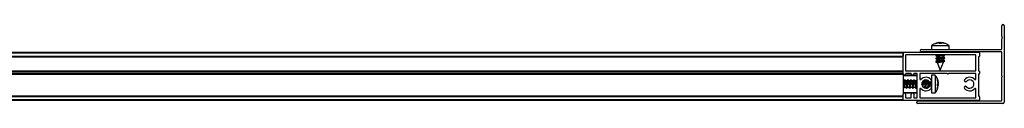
# Model space of a CAD drawing. Header units: millimetres. Extents: x 3388.365 to 3389.265, y 3471.245 to 3471.285.
# Tile 2 of 2: x 3388.815 to 3389.265, y 3471.245 to 3471.281. Entities that reach past the tile are written whole.
import ezdxf

# ---------------------------------------------------------------- set-up
doc = ezdxf.new("R2010")
doc.units = ezdxf.units.MM
doc.layers.add('SANINDUSA', color=3, linetype='Continuous')

msp = doc.modelspace()

# ---------------------------------------------------------------- linework, layer by layer
at = {"layer": 'SANINDUSA'}
for p, q in [((3389.263533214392, 3471.275998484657), (3389.263533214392, 3471.280845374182)), ((3389.264733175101, 3471.280845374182), (3389.264733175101, 3471.246045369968)), ((3389.233341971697, 3471.272866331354), (3389.234931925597, 3471.273200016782)), ((3389.234950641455, 3471.273200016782), (3389.233358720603, 3471.272866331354)), ((3389.234252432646, 3471.273114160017), (3389.23361931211, 3471.272930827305)), ((3389.23476103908, 3471.273200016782), (3389.234261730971, 3471.273082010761)), ((3389.234943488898, 3471.27313550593), (3389.235226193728, 3471.273200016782)), ((3389.235037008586, 3471.272866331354), (3389.234950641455, 3471.273200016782)), ((3389.23574016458, 3471.273200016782), (3389.235004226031, 3471.272866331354)), ((3389.235929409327, 3471.272866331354), (3389.236015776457, 3471.273200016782)), ((3389.235957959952, 3471.272866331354), (3389.236015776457, 3471.273200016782)), ((3389.235974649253, 3471.272866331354), (3389.236034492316, 3471.273200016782)), ((3389.236034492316, 3471.273200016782), (3389.236003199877, 3471.272866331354)), ((3389.237624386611, 3471.272866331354), (3389.236034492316, 3471.273200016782)), ((3389.237202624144, 3471.272866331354), (3389.236181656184, 3471.273099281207)), ((3389.236205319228, 3471.273200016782), (3389.236695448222, 3471.273084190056)), ((3389.263533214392, 3471.270245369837), (3389.263533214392, 3471.27499225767)), ((3389.263762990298, 3471.275688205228), (3389.263556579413, 3471.275934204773)), ((3389.263556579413, 3471.275056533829), (3389.263762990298, 3471.275302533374)), ((3388.404433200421, 3471.268795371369), (3389.218433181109, 3471.268795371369)), ((3389.218433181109, 3471.268495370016), (3389.218433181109, 3471.268795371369)), ((3389.218733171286, 3471.268795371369), (3389.253133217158, 3471.268795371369)), ((3389.226833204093, 3471.27014537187), (3389.263433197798, 3471.27014537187)), ((3389.263433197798, 3471.268945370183), (3389.226833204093, 3471.268945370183)), ((3389.23148320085, 3471.271868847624), (3389.23148320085, 3471.27014537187)), ((3389.23148320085, 3471.271868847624), (3389.239483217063, 3471.271868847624)), ((3389.233358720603, 3471.272866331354), (3389.233349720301, 3471.272866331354)), ((3389.233462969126, 3471.268836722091), (3389.233410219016, 3471.268795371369)), ((3389.233639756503, 3471.268945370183), (3389.233462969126, 3471.268836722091)), ((3389.233915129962, 3471.268945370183), (3389.23372403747, 3471.268795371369)), ((3389.236003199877, 3471.272866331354), (3389.235037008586, 3471.272866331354)), ((3389.236987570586, 3471.268795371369), (3389.237178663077, 3471.268945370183)), ((3389.237245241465, 3471.268795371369), (3389.23748938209, 3471.268945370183)), ((3389.237616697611, 3471.272866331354), (3389.237624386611, 3471.272866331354)), ((3389.239483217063, 3471.27014537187), (3389.239483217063, 3471.271868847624)), ((3389.263533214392, 3471.258095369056), (3389.263533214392, 3471.268845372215)), ((3388.404433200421, 3471.268495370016), (3389.218433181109, 3471.268495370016)), ((3388.404433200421, 3471.267095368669), (3389.218433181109, 3471.267095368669)), ((3388.404433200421, 3471.266795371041), (3389.218433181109, 3471.266795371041)), ((3389.218433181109, 3471.266695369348), (3388.404433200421, 3471.266695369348)), ((3389.218433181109, 3471.268495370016), (3389.218433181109, 3471.267095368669)), ((3389.218433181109, 3471.258895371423), (3389.218433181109, 3471.268495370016)), ((3389.219633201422, 3471.267495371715), (3389.219633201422, 3471.260395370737)), ((3389.251633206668, 3471.267595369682), (3389.219733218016, 3471.267595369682)), ((3389.233978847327, 3471.267595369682), (3389.233411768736, 3471.267150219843)), ((3389.233411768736, 3471.267150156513), (3389.234024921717, 3471.266936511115)), ((3389.233985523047, 3471.266200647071), (3389.233411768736, 3471.265750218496)), ((3389.233411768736, 3471.265750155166), (3389.234024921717, 3471.265536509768)), ((3389.233985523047, 3471.264800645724), (3389.233411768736, 3471.264350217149)), ((3389.233411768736, 3471.264350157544), (3389.234134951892, 3471.264098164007)), ((3389.233721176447, 3471.267595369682), (3389.233462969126, 3471.267436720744)), ((3389.234023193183, 3471.266380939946), (3389.233462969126, 3471.266036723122)), ((3389.234023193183, 3471.264980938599), (3389.233462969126, 3471.264636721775)), ((3389.233475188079, 3471.267265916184), (3389.233529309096, 3471.267242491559)), ((3389.233475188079, 3471.265865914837), (3389.233529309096, 3471.265842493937)), ((3389.233475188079, 3471.26446591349), (3389.233529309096, 3471.26444249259)), ((3389.234023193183, 3471.26693747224), (3389.234023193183, 3471.266206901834)), ((3389.234023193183, 3471.265537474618), (3389.234023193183, 3471.264806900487)), ((3389.23411850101, 3471.264103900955), (3389.234119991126, 3471.264100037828)), ((3389.234119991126, 3471.264100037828), (3389.235483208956, 3471.260645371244)), ((3389.235483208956, 3471.260645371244), (3389.23694322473, 3471.264345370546)), ((3389.23694322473, 3471.264345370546), (3389.235537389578, 3471.264345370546)), ((3389.237554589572, 3471.266440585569), (3389.236941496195, 3471.266654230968)), ((3389.237554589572, 3471.265040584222), (3389.236941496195, 3471.26525422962)), ((3389.23694322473, 3471.267209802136), (3389.237503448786, 3471.26755401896)), ((3389.23694322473, 3471.266653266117), (3389.23694322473, 3471.267382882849)), ((3389.23694322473, 3471.265809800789), (3389.237503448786, 3471.266154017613)), ((3389.23694322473, 3471.265253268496), (3389.23694322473, 3471.265982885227)), ((3389.23694322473, 3471.264409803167), (3389.237503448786, 3471.264754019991)), ((3389.23694322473, 3471.264345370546), (3389.23694322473, 3471.26458288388)), ((3389.236980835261, 3471.267390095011), (3389.237242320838, 3471.267595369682)), ((3389.236980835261, 3471.265990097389), (3389.237554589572, 3471.266440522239)), ((3389.236980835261, 3471.264590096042), (3389.237554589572, 3471.265040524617)), ((3389.237491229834, 3471.266324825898), (3389.237437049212, 3471.266348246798)), ((3389.237491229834, 3471.264924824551), (3389.237437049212, 3471.264948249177)), ((3389.251733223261, 3471.260395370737), (3389.251733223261, 3471.267495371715)), ((3389.25293318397, 3471.266695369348), (3389.25293318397, 3471.260395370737)), ((3389.253133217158, 3471.266795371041), (3389.253033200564, 3471.266795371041)), ((3389.253433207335, 3471.268495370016), (3389.253433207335, 3471.267095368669)), ((3388.404433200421, 3471.260395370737), (3389.218433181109, 3471.260395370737)), ((3388.404433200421, 3471.260295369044), (3389.218433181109, 3471.260295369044)), ((3388.404433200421, 3471.259995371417), (3389.218433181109, 3471.259995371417)), ((3389.218433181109, 3471.259095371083), (3389.218433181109, 3471.259995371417)), ((3389.219733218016, 3471.260295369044), (3389.251633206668, 3471.260295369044)), ((3389.253033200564, 3471.260295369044), (3389.253133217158, 3471.260295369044)), ((3389.253433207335, 3471.259995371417), (3389.253433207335, 3471.259095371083)), ((3389.218433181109, 3471.259095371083), (3388.404433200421, 3471.259095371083)), ((3389.218433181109, 3471.25879536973), (3388.404433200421, 3471.25879536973)), ((3389.218433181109, 3471.258695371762), (3388.404433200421, 3471.258695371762)), ((3389.218433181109, 3471.25879536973), (3389.218433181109, 3471.258895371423)), ((3389.218433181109, 3471.25879536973), (3389.218433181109, 3471.258695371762)), ((3389.218433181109, 3471.258695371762), (3389.218433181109, 3471.24969537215)), ((3389.224733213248, 3471.258295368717), (3389.218433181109, 3471.258295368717)), ((3389.224933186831, 3471.258095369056), (3389.218433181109, 3471.258095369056)), ((3389.218889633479, 3471.255755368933), (3389.218433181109, 3471.255755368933)), ((3389.219301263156, 3471.256358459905), (3389.218865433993, 3471.255782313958)), ((3389.219342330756, 3471.256365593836), (3389.218893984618, 3471.255791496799)), ((3389.21956400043, 3471.25574576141), (3389.219347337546, 3471.256364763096)), ((3389.220289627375, 3471.255755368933), (3389.219558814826, 3471.255755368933)), ((3389.219633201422, 3471.25899536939), (3389.219633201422, 3471.258895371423)), ((3389.222033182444, 3471.259095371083), (3389.219733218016, 3471.259095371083)), ((3389.220701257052, 3471.256358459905), (3389.220265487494, 3471.255782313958)), ((3389.220742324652, 3471.256365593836), (3389.220293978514, 3471.255791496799)), ((3389.220963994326, 3471.25574576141), (3389.220747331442, 3471.256364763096)), ((3389.221689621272, 3471.255755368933), (3389.220958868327, 3471.255755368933)), ((3389.222101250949, 3471.256358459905), (3389.221665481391, 3471.255782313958)), ((3389.222142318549, 3471.256365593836), (3389.221694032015, 3471.255791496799)), ((3389.222133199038, 3471.258895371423), (3389.222133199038, 3471.25899536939)), ((3389.222363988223, 3471.25574576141), (3389.222147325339, 3471.256364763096)), ((3389.223089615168, 3471.255755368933), (3389.222358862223, 3471.255755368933)), ((3389.223501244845, 3471.256358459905), (3389.223065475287, 3471.255782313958)), ((3389.223542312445, 3471.256365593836), (3389.223094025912, 3471.255791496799)), ((3389.223333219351, 3471.25899536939), (3389.223333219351, 3471.258895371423)), ((3389.224833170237, 3471.259095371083), (3389.223433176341, 3471.259095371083)), ((3389.223764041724, 3471.25574576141), (3389.22354737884, 3471.256364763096)), ((3389.224489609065, 3471.255755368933), (3389.22375885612, 3471.255755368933)), ((3389.224901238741, 3471.256358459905), (3389.224465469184, 3471.255782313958)), ((3389.224933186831, 3471.256353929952), (3389.224494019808, 3471.255791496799)), ((3389.224933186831, 3471.248095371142), (3389.224933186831, 3471.25899536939)), ((3389.226133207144, 3471.25899536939), (3389.226133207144, 3471.25659971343)), ((3389.238633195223, 3471.259095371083), (3389.226233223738, 3471.259095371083)), ((3389.226301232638, 3471.256358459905), (3389.226286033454, 3471.256338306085)), ((3389.226342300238, 3471.256365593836), (3389.226311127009, 3471.2563256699)), ((3389.226338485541, 3471.256364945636), (3389.226333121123, 3471.256358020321)), ((3389.226367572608, 3471.256306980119), (3389.226347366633, 3471.256364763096)), ((3389.227964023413, 3471.25574576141), (3389.227911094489, 3471.255897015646)), ((3389.228689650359, 3471.255755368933), (3389.227958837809, 3471.255755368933)), ((3389.228400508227, 3471.256119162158), (3389.228266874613, 3471.255755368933)), ((3389.228977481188, 3471.256194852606), (3389.228665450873, 3471.255782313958)), ((3389.228814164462, 3471.255978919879), (3389.228668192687, 3471.256176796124)), ((3389.229008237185, 3471.256193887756), (3389.228694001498, 3471.255791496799)), ((3389.22936401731, 3471.25574576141), (3389.229213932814, 3471.256174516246)), ((3389.230089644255, 3471.255755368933), (3389.229358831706, 3471.255755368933)), ((3389.2297591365, 3471.256006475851), (3389.22966686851, 3471.255755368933)), ((3389.230084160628, 3471.255807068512), (3389.230065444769, 3471.255782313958)), ((3389.230097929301, 3471.25579651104), (3389.230093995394, 3471.255791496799)), ((3389.2312541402, 3471.25406623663), (3389.2312541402, 3471.255448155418)), ((3389.231454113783, 3471.255955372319), (3389.231452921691, 3471.255933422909)), ((3389.233177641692, 3471.258295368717), (3389.231454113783, 3471.258295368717)), ((3389.231454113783, 3471.258295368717), (3389.231454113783, 3471.253667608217)), ((3389.233177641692, 3471.258295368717), (3389.233177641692, 3471.253667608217)), ((3389.233390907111, 3471.257946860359), (3389.233193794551, 3471.258245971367)), ((3389.23346314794, 3471.25783729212), (3389.233194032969, 3471.258241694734)), ((3389.234175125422, 3471.256326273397), (3389.234175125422, 3471.256477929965)), ((3389.234175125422, 3471.256477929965), (3389.234508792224, 3471.254915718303)), ((3389.234508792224, 3471.25474559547), (3389.234175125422, 3471.256326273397)), ((3389.234175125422, 3471.256049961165), (3389.234175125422, 3471.256180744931)), ((3389.234508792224, 3471.254571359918), (3389.234175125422, 3471.256049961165)), ((3389.23437772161, 3471.255572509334), (3389.234508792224, 3471.255010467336)), ((3389.234382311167, 3471.255008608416), (3389.234508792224, 3471.254480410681)), ((3389.234444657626, 3471.255023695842), (3389.234508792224, 3471.254721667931)), ((3389.251633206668, 3471.259095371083), (3389.239233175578, 3471.259095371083)), ((3389.251733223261, 3471.25659971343), (3389.251733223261, 3471.25899536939)), ((3389.25293318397, 3471.258695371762), (3389.25293318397, 3471.248895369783)), ((3389.253133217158, 3471.25879536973), (3389.253033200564, 3471.25879536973)), ((3389.263533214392, 3471.246745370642), (3389.263533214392, 3471.257495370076)), ((3389.218433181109, 3471.252835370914), (3389.218449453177, 3471.252835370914)), ((3389.218444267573, 3471.252844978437), (3389.218660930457, 3471.252225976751)), ((3389.218665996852, 3471.252225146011), (3389.219114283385, 3471.252799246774)), ((3389.218707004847, 3471.252232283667), (3389.21914283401, 3471.252808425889)), ((3389.218754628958, 3471.252338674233), (3389.218707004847, 3471.252232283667)), ((3389.219127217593, 3471.252835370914), (3389.219849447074, 3471.252835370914)), ((3389.21914283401, 3471.252808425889), (3389.219157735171, 3471.252835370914)), ((3389.219844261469, 3471.252844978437), (3389.220060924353, 3471.252225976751)), ((3389.220065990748, 3471.252225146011), (3389.220514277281, 3471.252799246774)), ((3389.220106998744, 3471.252232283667), (3389.220542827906, 3471.252808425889)), ((3389.220154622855, 3471.252338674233), (3389.220106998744, 3471.252232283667)), ((3389.220527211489, 3471.252835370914), (3389.22124944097, 3471.252835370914)), ((3389.220542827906, 3471.252808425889), (3389.220557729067, 3471.252835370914)), ((3389.221244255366, 3471.252844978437), (3389.22146091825, 3471.252225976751)), ((3389.221465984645, 3471.252225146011), (3389.221914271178, 3471.252799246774)), ((3389.221507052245, 3471.252232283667), (3389.221942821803, 3471.252808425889)), ((3389.221554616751, 3471.252338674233), (3389.221507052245, 3471.252232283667)), ((3389.221927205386, 3471.252835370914), (3389.222649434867, 3471.252835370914)), ((3389.221942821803, 3471.252808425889), (3389.221957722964, 3471.252835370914)), ((3389.222644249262, 3471.252844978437), (3389.222860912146, 3471.252225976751)), ((3389.222865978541, 3471.252225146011), (3389.223314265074, 3471.252799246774)), ((3389.222907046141, 3471.252232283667), (3389.223342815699, 3471.252808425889)), ((3389.222954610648, 3471.252338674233), (3389.222907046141, 3471.252232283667)), ((3389.223327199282, 3471.252835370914), (3389.224049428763, 3471.252835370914)), ((3389.223342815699, 3471.252808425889), (3389.22335771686, 3471.252835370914)), ((3389.224044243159, 3471.252844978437), (3389.224260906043, 3471.252225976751)), ((3389.224265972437, 3471.252225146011), (3389.224714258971, 3471.252799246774)), ((3389.224307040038, 3471.252232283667), (3389.224742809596, 3471.252808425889)), ((3389.224354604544, 3471.252338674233), (3389.224307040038, 3471.252232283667)), ((3389.224727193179, 3471.252835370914), (3389.224933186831, 3471.252835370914)), ((3389.224742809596, 3471.252808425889), (3389.224757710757, 3471.252835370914)), ((3389.226133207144, 3471.251991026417), (3389.226133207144, 3471.248095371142)), ((3389.226267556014, 3471.252241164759), (3389.226269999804, 3471.252237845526)), ((3389.226324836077, 3471.25224567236), (3389.226335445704, 3471.25227466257)), ((3389.227717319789, 3471.252835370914), (3389.228249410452, 3471.252835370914)), ((3389.227893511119, 3471.252705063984), (3389.227941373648, 3471.252835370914)), ((3389.228244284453, 3471.252844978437), (3389.228371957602, 3471.252480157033)), ((3389.228619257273, 3471.252421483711), (3389.22891424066, 3471.252799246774)), ((3389.228646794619, 3471.252417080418), (3389.228942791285, 3471.252808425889)), ((3389.228794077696, 3471.252611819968), (3389.228953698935, 3471.252395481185)), ((3389.228927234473, 3471.252835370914), (3389.229649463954, 3471.252835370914)), ((3389.228942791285, 3471.252808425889), (3389.228957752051, 3471.252835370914)), ((3389.229185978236, 3471.252412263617), (3389.229341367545, 3471.252835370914)), ((3389.229644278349, 3471.252844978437), (3389.229738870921, 3471.252574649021)), ((3389.2312541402, 3471.253142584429), (3389.2312541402, 3471.25406623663)), ((3389.231452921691, 3471.252657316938), (3389.231454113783, 3471.252635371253)), ((3389.231454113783, 3471.253667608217), (3389.231454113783, 3471.250295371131)), ((3389.233170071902, 3471.250333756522), (3389.233541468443, 3471.250813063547)), ((3389.233177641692, 3471.253667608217), (3389.233177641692, 3471.250295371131)), ((3389.234175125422, 3471.254437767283), (3389.234508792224, 3471.25474559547)), ((3389.234175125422, 3471.253873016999), (3389.234508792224, 3471.254571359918)), ((3389.234175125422, 3471.254460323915), (3389.234175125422, 3471.254152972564)), ((3389.234175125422, 3471.253483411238), (3389.234175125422, 3471.254437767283)), ((3389.234175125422, 3471.254152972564), (3389.234508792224, 3471.253845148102)), ((3389.234175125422, 3471.253894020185), (3389.234508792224, 3471.253845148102)), ((3389.234508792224, 3471.253675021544), (3389.234175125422, 3471.253742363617)), ((3389.234508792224, 3471.253675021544), (3389.234175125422, 3471.253483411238)), ((3389.234175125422, 3471.252112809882), (3389.234508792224, 3471.253675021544)), ((3389.234175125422, 3471.252716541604), (3389.234286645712, 3471.253182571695)), ((3389.234273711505, 3471.252528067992), (3389.234347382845, 3471.252805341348)), ((3389.234508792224, 3471.254110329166), (3389.234328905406, 3471.254579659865)), ((3389.234359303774, 3471.254332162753), (3389.234508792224, 3471.254019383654)), ((3389.234375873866, 3471.253010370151), (3389.234508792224, 3471.253580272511)), ((3389.234508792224, 3471.253845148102), (3389.23444984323, 3471.253565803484)), ((3389.251733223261, 3471.248095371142), (3389.251733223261, 3471.251991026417)), ((3388.404433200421, 3471.248895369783), (3389.218433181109, 3471.248895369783)), ((3388.404433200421, 3471.248795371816), (3389.218433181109, 3471.248795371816)), ((3389.218433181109, 3471.248495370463), (3388.404433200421, 3471.248495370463)), ((3389.218433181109, 3471.247095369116), (3388.404433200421, 3471.247095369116)), ((3389.218433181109, 3471.246795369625), (3388.404433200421, 3471.246795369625)), ((3389.218433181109, 3471.250495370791), (3389.224933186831, 3471.250495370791)), ((3389.218433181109, 3471.250295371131), (3389.224733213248, 3471.250295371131)), ((3389.218433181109, 3471.247095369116), (3389.218433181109, 3471.24969537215)), ((3389.218433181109, 3471.247095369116), (3389.218433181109, 3471.248495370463)), ((3389.218433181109, 3471.246795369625), (3389.218433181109, 3471.247095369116)), ((3389.253133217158, 3471.246795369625), (3389.218733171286, 3471.246795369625)), ((3389.219633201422, 3471.24969537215), (3389.219633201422, 3471.248095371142)), ((3389.219733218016, 3471.24799536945), (3389.222033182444, 3471.24799536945)), ((3389.222133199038, 3471.248095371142), (3389.222133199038, 3471.24969537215)), ((3389.223333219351, 3471.24969537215), (3389.223333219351, 3471.248095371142)), ((3389.223433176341, 3471.24799536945), (3389.224833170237, 3471.24799536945)), ((3389.224733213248, 3471.245745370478), (3389.224733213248, 3471.246045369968)), ((3389.225333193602, 3471.246645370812), (3389.263433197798, 3471.246645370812)), ((3389.226233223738, 3471.24799536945), (3389.251633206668, 3471.24799536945)), ((3389.231454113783, 3471.250295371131), (3389.233177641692, 3471.250295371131)), ((3389.253033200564, 3471.248795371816), (3389.253133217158, 3471.248795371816)), ((3389.253433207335, 3471.248495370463), (3389.253433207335, 3471.247095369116)), ((3389.264133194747, 3471.245445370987), (3389.225033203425, 3471.245445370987))]:
    msp.add_line(p, q, dxfattribs=at)
at = {"layer": 'SANINDUSA', "flags": 128}
for points in [[(3389.234918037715, 3471.268795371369), (3389.235519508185, 3471.268895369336), (3389.23581908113, 3471.268945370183)], [(3389.237041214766, 3471.268795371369), (3389.237380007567, 3471.268895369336), (3389.237488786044, 3471.268945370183)], [(3389.233462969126, 3471.267436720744), (3389.233390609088, 3471.267363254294), (3389.233513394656, 3471.267251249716), (3389.233532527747, 3471.26724500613)], [(3389.233462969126, 3471.266036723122), (3389.233390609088, 3471.265963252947), (3389.233513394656, 3471.265851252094), (3389.233532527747, 3471.265845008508)], [(3389.233462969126, 3471.264636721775), (3389.233390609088, 3471.264563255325), (3389.233513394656, 3471.264451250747), (3389.233532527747, 3471.264445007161)], [(3389.235479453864, 3471.266445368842), (3389.23491797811, 3471.266352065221), (3389.234435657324, 3471.266272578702), (3389.234107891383, 3471.266219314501), (3389.233985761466, 3471.266200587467), (3389.234023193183, 3471.266207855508)], [(3389.235479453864, 3471.26504537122), (3389.23491797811, 3471.264952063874), (3389.234435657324, 3471.264872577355), (3389.234107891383, 3471.264819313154), (3389.233985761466, 3471.26480058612), (3389.234023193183, 3471.264807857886)], [(3389.234023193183, 3471.266303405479), (3389.234004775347, 3471.266352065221), (3389.234023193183, 3471.266377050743)], [(3389.234023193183, 3471.264903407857), (3389.234004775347, 3471.264952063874), (3389.234023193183, 3471.264977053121)], [(3389.23694322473, 3471.267373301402), (3389.237380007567, 3471.267495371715), (3389.237556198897, 3471.267595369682)], [(3389.23694322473, 3471.265973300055), (3389.237380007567, 3471.266095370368), (3389.237575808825, 3471.266227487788), (3389.237491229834, 3471.266324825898)], [(3389.23694322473, 3471.264573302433), (3389.237380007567, 3471.264695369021), (3389.237575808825, 3471.264827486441), (3389.237491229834, 3471.264924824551)], [(3389.21888105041, 3471.255755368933), (3389.218898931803, 3471.255774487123), (3389.218880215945, 3471.255574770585), (3389.218826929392, 3471.255184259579), (3389.218747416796, 3471.254663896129), (3389.218654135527, 3471.254094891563)], [(3389.218850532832, 3471.255755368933), (3389.218880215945, 3471.255790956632), (3389.2188886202, 3471.255779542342)], [(3389.219301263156, 3471.256358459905), (3389.219323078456, 3471.256370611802), (3389.219334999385, 3471.256353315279)], [(3389.220281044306, 3471.255755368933), (3389.2202989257, 3471.255774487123), (3389.220280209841, 3471.255574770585), (3389.220226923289, 3471.255184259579), (3389.220147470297, 3471.254663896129), (3389.220054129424, 3471.254094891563)], [(3389.220250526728, 3471.255755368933), (3389.220280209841, 3471.255790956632), (3389.220288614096, 3471.255779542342)], [(3389.220701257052, 3471.256358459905), (3389.220723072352, 3471.256370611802), (3389.220734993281, 3471.256353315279)], [(3389.221681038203, 3471.255755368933), (3389.221698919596, 3471.255774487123), (3389.221680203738, 3471.255574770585), (3389.221626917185, 3471.255184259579), (3389.221547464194, 3471.254663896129), (3389.22145412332, 3471.254094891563)], [(3389.221650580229, 3471.255755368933), (3389.221680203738, 3471.255790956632), (3389.221688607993, 3471.255779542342)], [(3389.222101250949, 3471.256358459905), (3389.222123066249, 3471.256370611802), (3389.222134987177, 3471.256353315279)], [(3389.223081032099, 3471.255755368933), (3389.223098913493, 3471.255774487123), (3389.223080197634, 3471.255574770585), (3389.223026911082, 3471.255184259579), (3389.22294745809, 3471.254663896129), (3389.222854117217, 3471.254094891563)], [(3389.223050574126, 3471.255755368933), (3389.223080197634, 3471.255790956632), (3389.223088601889, 3471.255779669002)], [(3389.223501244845, 3471.256358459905), (3389.22352311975, 3471.256370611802), (3389.223534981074, 3471.256353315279)], [(3389.2244810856, 3471.255755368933), (3389.224498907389, 3471.255774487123), (3389.224480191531, 3471.255574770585), (3389.224426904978, 3471.255184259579), (3389.224347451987, 3471.254663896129), (3389.224254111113, 3471.254094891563)], [(3389.224450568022, 3471.255755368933), (3389.224480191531, 3471.255790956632), (3389.224488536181, 3471.255779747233)], [(3389.224901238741, 3471.256358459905), (3389.224923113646, 3471.256370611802), (3389.22493497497, 3471.256353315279)], [(3389.226301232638, 3471.256358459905), (3389.226323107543, 3471.256370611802), (3389.226334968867, 3471.256353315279)], [(3389.226342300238, 3471.256365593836), (3389.226349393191, 3471.256341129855), (3389.226348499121, 3471.256311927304)], [(3389.227215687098, 3471.255107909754), (3389.22714743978, 3471.254663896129), (3389.227054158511, 3471.254094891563)], [(3389.22868106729, 3471.255755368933), (3389.228698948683, 3471.255774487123), (3389.22868017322, 3471.255574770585), (3389.228626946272, 3471.255184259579), (3389.228547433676, 3471.254663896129), (3389.228454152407, 3471.254094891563)], [(3389.22861651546, 3471.256168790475), (3389.228672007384, 3471.255974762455), (3389.228711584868, 3471.25581403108)], [(3389.228650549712, 3471.255755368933), (3389.22868017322, 3471.255790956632), (3389.22868863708, 3471.255779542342)], [(3389.230081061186, 3471.255755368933), (3389.23009894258, 3471.255774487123), (3389.230080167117, 3471.255574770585), (3389.230026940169, 3471.255184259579), (3389.229947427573, 3471.254663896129), (3389.229854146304, 3471.254094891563)], [(3389.230050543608, 3471.255755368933), (3389.230080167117, 3471.255790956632), (3389.230088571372, 3471.255779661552)], [(3389.22633270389, 3471.252273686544), (3389.226323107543, 3471.252241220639), (3389.226269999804, 3471.252237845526)], [(3389.22913906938, 3471.252835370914), (3389.229149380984, 3471.252520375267), (3389.229147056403, 3471.252407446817)]]:
    msp.add_lwpolyline(points, dxfattribs=at)
at = {"layer": 'SANINDUSA'}
for centre, radius, start, end in [((3389.264133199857, 3471.280845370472), 0.0006000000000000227, 0, 180), ((3389.263633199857, 3471.275998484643), 0.0001000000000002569, 180, 220.0000000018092), ((3389.263633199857, 3471.2749922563), 9.999999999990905e-05, 139.9999999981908, 180), ((3389.263533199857, 3471.275495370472), 0.0003000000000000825, 319.9999999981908, 40.00000000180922), ((3389.218733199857, 3471.268495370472), 0.0003000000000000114, 90, 180), ((3389.226833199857, 3471.269545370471), 0.0006000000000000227, 90, 270), ((3389.253133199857, 3471.268495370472), 0.0003000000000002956, 0, 90), ((3389.263433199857, 3471.270245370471), 0.0001000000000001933, 270, 0), ((3389.263433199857, 3471.268845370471), 9.999999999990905e-05, 0, 90), ((3389.219733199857, 3471.267495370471), 0.0001000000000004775, 90, 180), ((3389.199752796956, 3471.480214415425), 0.2157064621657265, 278.9771542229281, 279.7056142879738), ((3389.193166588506, 3471.520056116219), 0.2574707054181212, 278.9927650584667, 279.927401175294), ((3389.193447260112, 3471.516948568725), 0.2557402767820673, 278.9904539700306, 279.9314166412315), ((3389.214739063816, 3471.394197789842), 0.1287434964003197, 279.2967913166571, 279.9483505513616), ((3389.214796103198, 3471.392461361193), 0.1284022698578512, 279.2959255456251, 279.9492163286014), ((3389.214796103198, 3471.391061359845), 0.1284022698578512, 279.2959255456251, 279.9492163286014), ((3389.251633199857, 3471.267495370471), 9.999999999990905e-05, 0, 90), ((3389.253033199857, 3471.266695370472), 0.0001000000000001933, 90, 180), ((3389.253133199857, 3471.267095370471), 0.0003000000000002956, 270, 0), ((3389.219733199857, 3471.260395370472), 9.999999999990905e-05, 180, 270), ((3389.251633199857, 3471.260395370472), 9.999999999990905e-05, 270, 0), ((3389.253033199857, 3471.260395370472), 0.0001000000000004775, 180, 270), ((3389.253133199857, 3471.259995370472), 0.0003000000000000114, 0, 90), ((3389.219033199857, 3471.258895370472), 0.0006000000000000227, 180, 0), ((3389.19281274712, 3471.258606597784), 0.02662406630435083, 346.1337534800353, 355.1715801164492), ((3389.219733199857, 3471.258995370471), 0.0001000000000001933, 90, 180), ((3389.194224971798, 3471.258604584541), 0.02661170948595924, 346.1316508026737, 355.1736827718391), ((3389.195624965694, 3471.258604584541), 0.02661170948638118, 346.1316508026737, 355.1736827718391), ((3389.222033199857, 3471.258995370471), 9.999999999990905e-05, 0, 90), ((3389.222733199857, 3471.258895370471), 0.0006000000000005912, 180, 0), ((3389.197037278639, 3471.258602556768), 0.0265992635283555, 346.1295309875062, 355.1758025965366), ((3389.223433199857, 3471.258995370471), 9.999999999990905e-05, 90, 180), ((3389.187967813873, 3471.260468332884), 0.03721726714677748, 347.2048521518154, 353.3300939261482), ((3389.224733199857, 3471.258095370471), 0.0002000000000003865, 0, 90), ((3389.224833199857, 3471.258995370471), 0.0001000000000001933, 0, 90), ((3389.226233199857, 3471.258995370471), 9.999999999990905e-05, 90, 180), ((3389.226433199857, 3471.256599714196), 0.0002999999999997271, 180, 317.3320744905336), ((3389.228933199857, 3471.254295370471), 0.003100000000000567, 39.79181950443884, 137.3320744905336), ((3389.228933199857, 3471.254295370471), 0.001900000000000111, 39.79181950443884, 320.2081804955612), ((3389.159738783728, 3471.265421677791), 0.068628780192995, 349.8551936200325, 351.8751300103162), ((3389.179632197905, 3471.262379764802), 0.04989136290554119, 348.5082749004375, 352.8667193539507), ((3389.164410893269, 3471.265148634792), 0.0667372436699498, 349.2571676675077, 351.6526502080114), ((3389.230854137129, 3471.255895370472), 0.000600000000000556, 219.7918195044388, 39.79181950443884), ((3389.238933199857, 3471.259220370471), 0.0003250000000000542, 202.6198649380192, 337.3801350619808), ((3389.247012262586, 3471.255895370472), 0.0005999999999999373, 140.2081804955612, 320.2081804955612), ((3389.248933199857, 3471.254295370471), 0.003099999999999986, 42.66792550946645, 140.2081804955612), ((3389.248933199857, 3471.254295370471), 0.001900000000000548, 219.7918195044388, 140.2081804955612), ((3389.251433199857, 3471.256599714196), 0.0003000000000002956, 222.6679255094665, 0), ((3389.251633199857, 3471.258995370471), 9.999999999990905e-05, 0, 90), ((3389.253033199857, 3471.258695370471), 0.0001000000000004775, 90, 180), ((3389.253133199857, 3471.259095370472), 0.0003000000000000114, 270, 0), ((3389.263408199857, 3471.257795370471), 0.0003250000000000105, 292.6198649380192, 67.38013506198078), ((3389.208148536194, 3471.255565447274), 0.01130926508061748, 345.8420427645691, 352.236156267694), ((3389.20956117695, 3471.25556299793), 0.01129640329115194, 345.8383989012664, 352.2398001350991), ((3389.210961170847, 3471.25556299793), 0.01129640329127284, 345.8383989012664, 352.2398001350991), ((3389.212361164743, 3471.25556299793), 0.01129640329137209, 345.8383989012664, 352.2398001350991), ((3389.214540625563, 3471.255376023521), 0.01049488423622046, 345.787023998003, 351.9926491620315), ((3389.226433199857, 3471.251991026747), 0.0003000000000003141, 42.66792550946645, 180), ((3389.228933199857, 3471.254295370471), 0.003100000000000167, 222.6679255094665, 320.2081804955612), ((3389.201568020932, 3471.258274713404), 0.02652670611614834, 348.4887385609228, 350.8089331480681), ((3389.217954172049, 3471.255564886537), 0.01130362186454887, 345.8377583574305, 352.2351249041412), ((3389.202709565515, 3471.258565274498), 0.02821027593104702, 348.7430118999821, 350.7643886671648), ((3389.230854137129, 3471.252695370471), 0.000600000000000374, 320.2081804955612, 140.2081804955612), ((3389.247012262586, 3471.252695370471), 0.000600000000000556, 39.79181950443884, 219.7918195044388), ((3389.248933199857, 3471.254295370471), 0.003100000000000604, 219.7918195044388, 317.3320744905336), ((3389.251433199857, 3471.251991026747), 0.0003000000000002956, 0, 137.3320744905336), ((3389.219033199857, 3471.249695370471), 0.0006000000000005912, 0, 180), ((3389.218733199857, 3471.247095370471), 0.0003000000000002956, 180, 270), ((3389.219733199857, 3471.248095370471), 9.999999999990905e-05, 180, 270), ((3389.222033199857, 3471.248095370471), 9.999999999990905e-05, 270, 0), ((3389.222733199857, 3471.249695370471), 0.0006000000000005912, 0, 180), ((3389.223433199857, 3471.248095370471), 9.999999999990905e-05, 180, 270), ((3389.224733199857, 3471.250495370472), 0.0001999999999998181, 270, 0), ((3389.225333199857, 3471.246045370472), 0.0006000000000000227, 90, 180), ((3389.224833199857, 3471.248095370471), 9.999999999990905e-05, 270, 0), ((3389.226233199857, 3471.248095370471), 9.999999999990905e-05, 180, 270), ((3389.251633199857, 3471.248095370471), 9.999999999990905e-05, 270, 0), ((3389.253033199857, 3471.248895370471), 0.0001000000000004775, 180, 270), ((3389.253133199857, 3471.248495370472), 0.0003000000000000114, 0, 90), ((3389.253133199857, 3471.247095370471), 0.0003000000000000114, 270, 0), ((3389.263433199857, 3471.246745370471), 9.999999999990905e-05, 270, 0), ((3389.264133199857, 3471.246045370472), 0.000600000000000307, 270, 0), ((3389.225033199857, 3471.245745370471), 0.0003000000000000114, 180, 270)]:
    msp.add_arc(centre, radius, start, end, dxfattribs=at)
for centre, major_axis, ratio, start_param, end_param in [((3389.235483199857, 3471.266450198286), (0.001459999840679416, 0.0002432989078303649), 0.002803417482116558, 3.141125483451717, 4.709368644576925), ((3389.235483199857, 3471.265050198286), (0.001459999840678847, 0.0002432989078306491), 0.002803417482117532, 3.141125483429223, 4.709368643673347), ((3389.218649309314, 3471.254295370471), (0.000240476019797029, 0.001459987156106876), 0.02546636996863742, 4.578832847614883, 6.287379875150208), ((3389.220049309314, 3471.254295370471), (0.0002404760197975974, 0.001459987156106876), 0.02546636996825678, 4.578832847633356, 6.287379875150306), ((3389.221449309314, 3471.254295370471), (0.000240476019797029, 0.001459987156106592), 0.02546636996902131, 4.578832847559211, 6.287379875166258), ((3389.222849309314, 3471.254295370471), (0.0002404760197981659, 0.001459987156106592), 0.02546636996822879, 4.578832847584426, 6.287379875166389), ((3389.224249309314, 3471.254295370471), (0.000240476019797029, 0.001459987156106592), 0.02546636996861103, 4.578832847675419, 6.287379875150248), ((3389.227049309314, 3471.254295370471), (0.000240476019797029, 0.001459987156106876), 0.02546636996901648, 4.578832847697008, 5.287355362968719), ((3389.228449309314, 3471.254295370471), (0.0002404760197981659, 0.001459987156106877), 0.02546636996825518, 4.578832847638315, 6.287379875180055), ((3389.229849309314, 3471.254295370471), (0.000240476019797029, 0.001459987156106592), 0.02546636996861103, 4.578832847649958, 6.287379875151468)]:
    msp.add_ellipse(centre, major_axis=major_axis, ratio=ratio, start_param=start_param, end_param=end_param, dxfattribs=at)
for points, knots in [([(3389.238203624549, 3471.2726192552), (3389.237877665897, 3471.272775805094), (3389.23739552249, 3471.27300736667), (3389.236868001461, 3471.273073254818), (3389.236697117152, 3471.273094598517)], [0, 0, 0, 0, 0.6760616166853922, 1, 1, 1, 1]), ([(3389.233354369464, 3471.272854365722), (3389.233064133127, 3471.272755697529), (3389.232398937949, 3471.27252955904), (3389.231833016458, 3471.272110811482), (3389.231514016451, 3471.271874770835)], [0, 0, 0, 0, 0.4363175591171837, 1, 1, 1, 1]), ([(3389.239425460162, 3471.271878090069), (3389.239279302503, 3471.271996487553), (3389.238804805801, 3471.272380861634), (3389.238180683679, 3471.272715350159), (3389.237693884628, 3471.272843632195), (3389.237616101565, 3471.272864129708)], [0, 0, 0, 0, 0.2722061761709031, 0.8837096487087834, 1, 1, 1, 1]), ([(3389.23402521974, 3471.266937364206), (3389.234024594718, 3471.266937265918), (3389.234009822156, 3471.266934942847), (3389.234081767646, 3471.266943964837), (3389.234283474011, 3471.266970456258), (3389.234642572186, 3471.267019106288), (3389.235078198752, 3471.267079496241), (3389.235389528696, 3471.267124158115), (3389.235537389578, 3471.267145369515)], [0, 0, 0, 0, 0.007774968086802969, 0.1837631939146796, 0.3912884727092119, 0.5997102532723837, 0.8098891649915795, 1, 1, 1, 1]), ([(3389.23402521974, 3471.265537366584), (3389.234024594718, 3471.265537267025), (3389.234009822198, 3471.265534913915), (3389.234081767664, 3471.265543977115), (3389.234283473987, 3471.265570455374), (3389.234642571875, 3471.265619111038), (3389.235078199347, 3471.265679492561), (3389.235389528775, 3471.265724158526), (3389.235537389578, 3471.265745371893)], [0, 0, 0, 0, 0.007774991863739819, 0.1837631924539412, 0.3912885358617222, 0.5997102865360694, 0.8098889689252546, 0.9999999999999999, 0.9999999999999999, 0.9999999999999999, 0.9999999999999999]), ([(3389.234138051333, 3471.264107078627), (3389.23413655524, 3471.264106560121), (3389.234132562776, 3471.264105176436), (3389.234305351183, 3471.264132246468), (3389.234618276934, 3471.264183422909), (3389.235046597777, 3471.264256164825), (3389.235372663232, 3471.264315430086), (3389.235537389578, 3471.264345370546)], [0, 0, 0, 0, 0.1283309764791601, 0.3424631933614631, 0.5578609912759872, 0.7766339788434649, 1, 1, 1, 1]), ([(3389.235479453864, 3471.266445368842), (3389.235645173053, 3471.266469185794), (3389.235976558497, 3471.266516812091), (3389.236417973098, 3471.266578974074), (3389.236748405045, 3471.266625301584), (3389.236921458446, 3471.26664980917), (3389.236935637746, 3471.266652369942), (3389.236941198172, 3471.266653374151)], [0, 0, 0, 0, 0.2168469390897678, 0.4336246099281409, 0.6489775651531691, 0.8623462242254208, 1, 1, 1, 1]), ([(3389.235479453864, 3471.26504537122), (3389.23564517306, 3471.265069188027), (3389.235976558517, 3471.265116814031), (3389.236417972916, 3471.265178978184), (3389.236748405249, 3471.265225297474), (3389.23692145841, 3471.265249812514), (3389.236935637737, 3471.265252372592), (3389.236941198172, 3471.265253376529)], [0, 0, 0, 0, 0.2168469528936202, 0.433624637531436, 0.6489774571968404, 0.8623462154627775, 1, 1, 1, 1]), ([(3389.219559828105, 3471.255744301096), (3389.219560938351, 3471.25574367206), (3389.219564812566, 3471.255741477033), (3389.219556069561, 3471.255622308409), (3389.219528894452, 3471.255358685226), (3389.219480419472, 3471.254956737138), (3389.219420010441, 3471.254495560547), (3389.219375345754, 3471.254185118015), (3389.219354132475, 3471.25403767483)], [0, 0, 0, 0, 0.06650842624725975, 0.232081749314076, 0.4273110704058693, 0.6234122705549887, 0.8211414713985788, 1, 1, 1, 1]), ([(3389.220959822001, 3471.255744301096), (3389.220960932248, 3471.25574367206), (3389.220964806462, 3471.255741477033), (3389.220956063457, 3471.255622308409), (3389.220928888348, 3471.255358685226), (3389.220880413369, 3471.254956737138), (3389.220820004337, 3471.254495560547), (3389.22077533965, 3471.254185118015), (3389.220754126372, 3471.25403767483)], [0, 0, 0, 0, 0.06650842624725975, 0.232081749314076, 0.4273110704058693, 0.6234122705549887, 0.8211414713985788, 1, 1, 1, 1]), ([(3389.222359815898, 3471.255744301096), (3389.222360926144, 3471.25574367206), (3389.222364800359, 3471.255741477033), (3389.222356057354, 3471.255622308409), (3389.222328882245, 3471.255358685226), (3389.222280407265, 3471.254956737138), (3389.222219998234, 3471.254495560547), (3389.222175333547, 3471.254185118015), (3389.222154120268, 3471.25403767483)], [0, 0, 0, 0, 0.06650842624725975, 0.232081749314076, 0.4273110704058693, 0.6234122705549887, 0.8211414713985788, 1, 1, 1, 1]), ([(3389.223759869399, 3471.255744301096), (3389.223760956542, 3471.255743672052), (3389.223764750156, 3471.255741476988), (3389.223756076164, 3471.255622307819), (3389.223728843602, 3471.255358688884), (3389.223680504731, 3471.254956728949), (3389.223619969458, 3471.2544955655), (3389.223575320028, 3471.254185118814), (3389.223554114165, 3471.25403767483)], [0, 0, 0, 0, 0.06650803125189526, 0.2320813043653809, 0.4273105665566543, 0.6234093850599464, 0.8211415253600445, 1, 1, 1, 1]), ([(3389.227959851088, 3471.255744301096), (3389.227960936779, 3471.255743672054), (3389.227964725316, 3471.255741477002), (3389.227956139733, 3471.255622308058), (3389.227928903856, 3471.255358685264), (3389.22788044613, 3471.254956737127), (3389.227820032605, 3471.254495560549), (3389.227775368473, 3471.254185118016), (3389.227754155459, 3471.25403767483)], [0, 0, 0, 0, 0.06650810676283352, 0.2320811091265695, 0.4273105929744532, 0.6234119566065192, 0.821141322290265, 1, 1, 1, 1]), ([(3389.229359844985, 3471.255744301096), (3389.229360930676, 3471.255743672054), (3389.229364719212, 3471.255741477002), (3389.22935613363, 3471.255622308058), (3389.229328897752, 3471.255358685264), (3389.229280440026, 3471.254956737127), (3389.229220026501, 3471.254495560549), (3389.22917536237, 3471.254185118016), (3389.229154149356, 3471.25403767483)], [0, 0, 0, 0, 0.06650810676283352, 0.2320811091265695, 0.4273105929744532, 0.6234119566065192, 0.821141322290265, 1, 1, 1, 1]), ([(3389.230723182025, 3471.255318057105), (3389.230709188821, 3471.255199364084), (3389.230680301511, 3471.25495433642), (3389.230619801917, 3471.254494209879), (3389.230575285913, 3471.254184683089), (3389.230554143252, 3471.25403767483)], [0, 0, 0, 0, 0.3303402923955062, 0.6819483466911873, 0.9999999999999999, 0.9999999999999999, 0.9999999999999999, 0.9999999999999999]), ([(3389.234137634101, 3471.256490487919), (3389.23404449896, 3471.256762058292), (3389.233827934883, 3471.257393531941), (3389.233428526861, 3471.257930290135), (3389.233200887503, 3471.258236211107)], [0, 0, 0, 0, 0.4300581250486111, 1, 1, 1, 1]), ([(3389.234389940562, 3471.255574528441), (3389.234370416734, 3471.255739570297), (3389.234325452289, 3471.256119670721), (3389.234162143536, 3471.256466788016), (3389.23406974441, 3471.256663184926)], [0, 0, 0, 0, 0.4342059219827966, 1, 1, 1, 1]), ([(3389.218654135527, 3471.254094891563), (3389.21863033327, 3471.253933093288), (3389.218582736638, 3471.253609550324), (3389.21852042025, 3471.253207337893), (3389.21847458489, 3471.252935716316), (3389.218451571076, 3471.252826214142), (3389.21844907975, 3471.252842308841), (3389.218448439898, 3471.252846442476)], [0, 0, 0, 0, 0.2316513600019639, 0.4632259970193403, 0.6932994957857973, 0.9212294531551, 1, 1, 1, 1]), ([(3389.220054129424, 3471.254094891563), (3389.22003032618, 3471.253933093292), (3389.219982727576, 3471.253609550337), (3389.219920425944, 3471.253207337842), (3389.219874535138, 3471.252935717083), (3389.219851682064, 3471.252826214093), (3389.219849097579, 3471.252842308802), (3389.219848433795, 3471.252846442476)], [0, 0, 0, 0, 0.2316515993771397, 0.4632264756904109, 0.6933002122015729, 0.9212289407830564, 1, 1, 1, 1]), ([(3389.22145412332, 3471.254094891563), (3389.221430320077, 3471.253933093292), (3389.221382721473, 3471.253609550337), (3389.22132041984, 3471.253207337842), (3389.221274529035, 3471.252935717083), (3389.221251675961, 3471.252826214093), (3389.221249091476, 3471.252842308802), (3389.221248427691, 3471.252846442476)], [0, 0, 0, 0, 0.2316515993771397, 0.4632264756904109, 0.6933002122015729, 0.9212289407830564, 1, 1, 1, 1]), ([(3389.222854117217, 3471.254094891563), (3389.222830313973, 3471.253933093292), (3389.222782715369, 3471.253609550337), (3389.222720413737, 3471.253207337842), (3389.222674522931, 3471.252935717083), (3389.222651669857, 3471.252826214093), (3389.222649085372, 3471.252842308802), (3389.222648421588, 3471.252846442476)], [0, 0, 0, 0, 0.2316515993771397, 0.4632264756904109, 0.6933002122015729, 0.9212289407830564, 1, 1, 1, 1]), ([(3389.224254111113, 3471.254094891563), (3389.22423030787, 3471.253933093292), (3389.224182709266, 3471.253609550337), (3389.224120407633, 3471.253207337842), (3389.224074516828, 3471.252935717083), (3389.224051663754, 3471.252826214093), (3389.224049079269, 3471.252842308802), (3389.224048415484, 3471.252846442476)], [0, 0, 0, 0, 0.2316515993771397, 0.4632264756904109, 0.6933002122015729, 0.9212289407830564, 1, 1, 1, 1]), ([(3389.228454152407, 3471.254094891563), (3389.228430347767, 3471.253933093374), (3389.228382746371, 3471.253609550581), (3389.228320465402, 3471.253207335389), (3389.228274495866, 3471.252935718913), (3389.228251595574, 3471.252826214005), (3389.22824909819, 3471.252842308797), (3389.228248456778, 3471.252846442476)], [0, 0, 0, 0, 0.2316511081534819, 0.4632254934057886, 0.6933012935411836, 0.9212295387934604, 1, 1, 1, 1]), ([(3389.229854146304, 3471.254094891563), (3389.229830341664, 3471.253933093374), (3389.229782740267, 3471.253609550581), (3389.229720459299, 3471.253207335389), (3389.229674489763, 3471.252935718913), (3389.22965158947, 3471.252826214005), (3389.229649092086, 3471.252842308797), (3389.229648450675, 3471.252846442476)], [0, 0, 0, 0, 0.2316511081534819, 0.4632254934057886, 0.6933012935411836, 0.9212295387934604, 1, 1, 1, 1]), ([(3389.233171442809, 3471.250334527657), (3389.233309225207, 3471.250481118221), (3389.233449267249, 3471.250630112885), (3389.233540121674, 3471.250810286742), (3389.233541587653, 3471.250813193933)], [0, 0, 0, 0, 0.9838645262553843, 1, 1, 1, 1]), ([(3389.23319391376, 3471.250362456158), (3389.233310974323, 3471.250507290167), (3389.23369417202, 3471.250981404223), (3389.234023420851, 3471.25159447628), (3389.23414906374, 3471.252071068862), (3389.234166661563, 3471.252137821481)], [0, 0, 0, 0, 0.2744391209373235, 0.8983763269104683, 1, 1, 1, 1]), ([(3389.234113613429, 3471.251945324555), (3389.23411476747, 3471.25194760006), (3389.234280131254, 3471.2522736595), (3389.234341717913, 3471.252639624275), (3389.23440287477, 3471.253003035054)], [0, 0, 0, 0, 0.00697880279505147, 1, 1, 1, 1])]:
    msp.add_open_spline(points, degree=3, knots=knots, dxfattribs=at)

doc.saveas('drawing.dxf')
